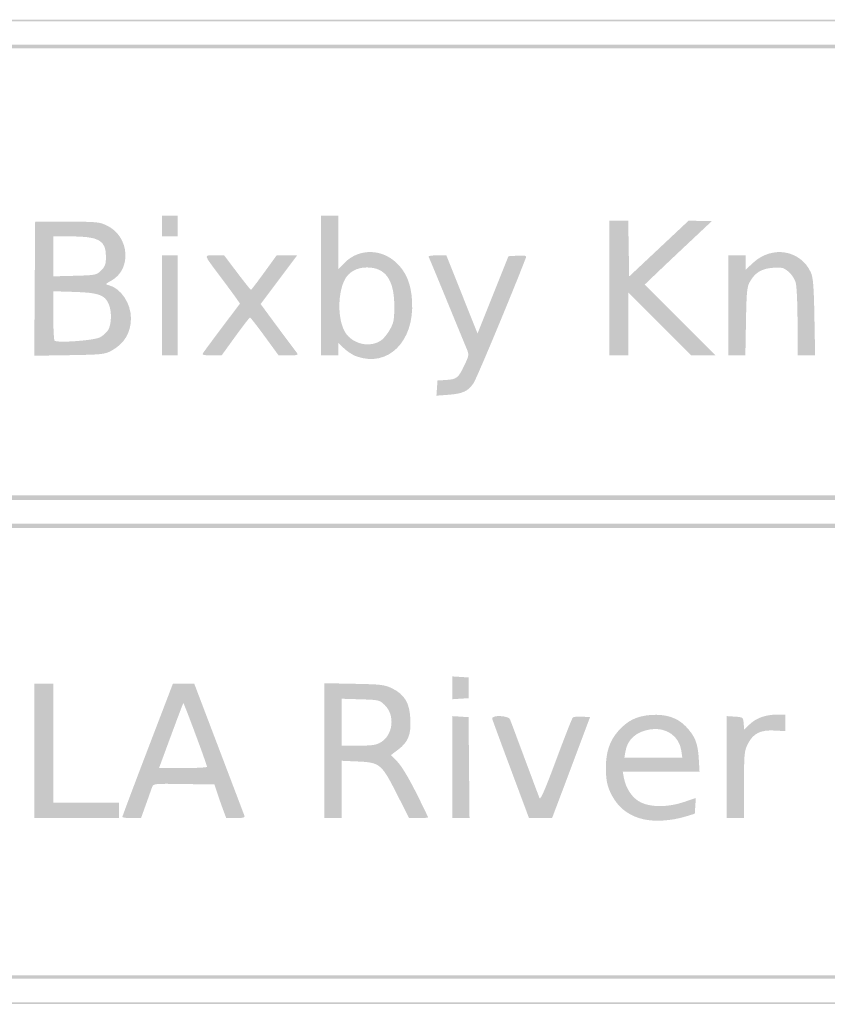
# Model space of a CAD drawing. Header units: inches. Extents: x -0.5 to 0.5, y -0.168 to 0.168.
# Tile 2 of 3: x -0.279 to -0.004, y -0.168 to 0.168. Entities that reach past the tile are written whole.
import ezdxf

# ---------------------------------------------------------------- set-up
doc = ezdxf.new("R2010")
doc.units = ezdxf.units.IN
doc.header["$MEASUREMENT"] = 0

msp = doc.modelspace()

# ---------------------------------------------------------------- hatches: boundary and pattern name
h = msp.add_hatch(color=7)
edge = h.paths.add_edge_path()
edge.add_spline(control_points=[(-0.48559, -0.16701), (-0.49103, -0.16507), (-0.49658, -0.15939), (-0.49878, -0.15352)], knot_values=[0, 0, 0, 0, 1, 1, 1, 1], degree=3, periodic=0)
edge.add_line((-0.49878, -0.15352), (-0.50001, -0.15023))
edge.add_line((-0.50001, -0.15023), (-0.49986, 0.00078))
edge.add_line((-0.49986, 0.00078), (-0.49971, 0.15179))
edge.add_line((-0.49971, 0.15179), (-0.49778, 0.15571))
edge.add_spline(control_points=[(-0.49778, 0.15571), (-0.49561, 0.16011), (-0.49162, 0.1641), (-0.48719, 0.16628)], knot_values=[0, 0, 0, 0, 1, 1, 1, 1], degree=3, periodic=0)
edge.add_line((-0.48719, 0.16628), (-0.48441, 0.16765))
edge.add_line((-0.48441, 0.16765), (0, 0.16765))
edge.add_line((0, 0.16765), (0.48441, 0.16765))
edge.add_line((0.48441, 0.16765), (0.48719, 0.16628))
edge.add_spline(control_points=[(0.48719, 0.16628), (0.49162, 0.1641), (0.49561, 0.16011), (0.49778, 0.15571)], knot_values=[0, 0, 0, 0, 1, 1, 1, 1], degree=3, periodic=0)
edge.add_line((0.49778, 0.15571), (0.49971, 0.15179))
edge.add_line((0.49971, 0.15179), (0.49971, 0))
edge.add_line((0.49971, 0), (0.49971, -0.15179))
edge.add_line((0.49971, -0.15179), (0.49778, -0.15571))
edge.add_spline(control_points=[(0.49778, -0.15571), (0.49561, -0.16011), (0.49162, -0.1641), (0.48719, -0.16628)], knot_values=[0, 0, 0, 0, 1, 1, 1, 1], degree=3, periodic=0)
edge.add_line((0.48719, -0.16628), (0.48441, -0.16765))
edge.add_line((0.48441, -0.16765), (0.00059, -0.16775))
edge.add_spline(control_points=[(0.00059, -0.16775), (-0.41722, -0.16784), (-0.48356, -0.16773), (-0.48559, -0.16701)], knot_values=[0, 0, 0, 0, 1, 1, 1, 1], degree=3, periodic=0)
edge = h.paths.add_edge_path(flags=0)
edge.add_spline(control_points=[(0.48541, -0.1657), (0.49011, -0.1638), (0.49425, -0.15989), (0.4966, -0.15512)], knot_values=[0, 0, 0, 0, 1, 1, 1, 1], degree=3, periodic=0)
edge.add_line((0.4966, -0.15512), (0.49853, -0.1512))
edge.add_line((0.49853, -0.1512), (0.49853, 0))
edge.add_line((0.49853, 0), (0.49853, 0.1512))
edge.add_line((0.49853, 0.1512), (0.4966, 0.15512))
edge.add_spline(control_points=[(0.4966, 0.15512), (0.49425, 0.15989), (0.49011, 0.1638), (0.48541, 0.1657)], knot_values=[0, 0, 0, 0, 1, 1, 1, 1], degree=3, periodic=0)
edge.add_line((0.48541, 0.1657), (0.48206, 0.16706))
edge.add_line((0.48206, 0.16706), (0, 0.16706))
edge.add_line((0, 0.16706), (-0.48206, 0.16706))
edge.add_line((-0.48206, 0.16706), (-0.48541, 0.1657))
edge.add_spline(control_points=[(-0.48541, 0.1657), (-0.48984, 0.16391), (-0.49404, 0.16005), (-0.49652, 0.15548)], knot_values=[0, 0, 0, 0, 1, 1, 1, 1], degree=3, periodic=0)
edge.add_line((-0.49652, 0.15548), (-0.49853, 0.15176))
edge.add_line((-0.49853, 0.15176), (-0.49853, 0))
edge.add_line((-0.49853, 0), (-0.49853, -0.15176))
edge.add_line((-0.49853, -0.15176), (-0.49689, -0.15487))
edge.add_spline(control_points=[(-0.49689, -0.15487), (-0.49374, -0.16086), (-0.48976, -0.16426), (-0.48363, -0.16622), (-0.48042, -0.16725), (-0.46227, -0.16729), (0.00088, -0.16717)], knot_values=[0, 0, 0, 0, 1, 1, 1, 2, 2, 2, 2], degree=3, periodic=0)
edge.add_line((0.00088, -0.16717), (0.48206, -0.16706))
edge.add_line((0.48206, -0.16706), (0.48541, -0.1657))
h = msp.add_hatch(color=7)
edge = h.paths.add_edge_path()
edge.add_spline(control_points=[(-0.49078, 0.00422), (-0.491, 0.00443), (-0.49118, 0.03655), (-0.49118, 0.07559), (-0.49118, 0.15249), (-0.49129, 0.14978), (-0.48801, 0.15408), (-0.48718, 0.15517), (-0.48512, 0.15674), (-0.48343, 0.15759)], knot_values=[0, 0, 0, 0, 1, 1, 1, 2, 2, 2, 3, 3, 3, 3], degree=3, periodic=0)
edge.add_line((-0.48343, 0.15759), (-0.48036, 0.15912))
edge.add_line((-0.48036, 0.15912), (0, 0.15912))
edge.add_line((0, 0.15912), (0.48036, 0.15912))
edge.add_line((0.48036, 0.15912), (0.48347, 0.15757))
edge.add_spline(control_points=[(0.48347, 0.15757), (0.48724, 0.15569), (0.48969, 0.15251), (0.49059, 0.14834), (0.49105, 0.14618), (0.49119, 0.12474), (0.49106, 0.07471)], knot_values=[0, 0, 0, 0, 1, 1, 1, 2, 2, 2, 2], degree=3, periodic=0)
edge.add_line((0.49106, 0.07471), (0.49088, 0.00412))
edge.add_line((0.49088, 0.00412), (0.00025, 0.00397))
edge.add_spline(control_points=[(0.00025, 0.00397), (-0.2696, 0.00389), (-0.49057, 0.004), (-0.49078, 0.00422)], knot_values=[0, 0, 0, 0, 1, 1, 1, 1], degree=3, periodic=0)
edge = h.paths.add_edge_path(flags=0)
edge.add_line((0.48927, 0.07784), (0.48912, 0.15009))
edge.add_line((0.48912, 0.15009), (0.48754, 0.15247))
edge.add_spline(control_points=[(0.48754, 0.15247), (0.48651, 0.15402), (0.48488, 0.15539), (0.48287, 0.1564)], knot_values=[0, 0, 0, 0, 1, 1, 1, 1], degree=3, periodic=0)
edge.add_line((0.48287, 0.1564), (0.47977, 0.15794))
edge.add_line((0.47977, 0.15794), (0, 0.15794))
edge.add_line((0, 0.15794), (-0.47977, 0.15794))
edge.add_line((-0.47977, 0.15794), (-0.48287, 0.1564))
edge.add_spline(control_points=[(-0.48287, 0.1564), (-0.48488, 0.15539), (-0.48651, 0.15402), (-0.48754, 0.15247)], knot_values=[0, 0, 0, 0, 1, 1, 1, 1], degree=3, periodic=0)
edge.add_line((-0.48754, 0.15247), (-0.48912, 0.15009))
edge.add_line((-0.48912, 0.15009), (-0.48927, 0.07784))
edge.add_line((-0.48927, 0.07784), (-0.48943, 0.00559))
edge.add_line((-0.48943, 0.00559), (0, 0.00559))
edge.add_line((0, 0.00559), (0.48943, 0.00559))
edge.add_line((0.48943, 0.00559), (0.48927, 0.07784))
for points in [[(-0.23059, 0.09735), (-0.23059, 0.10088), (-0.22794, 0.10088), (-0.22529, 0.10088), (-0.22529, 0.09735), (-0.22529, 0.09382), (-0.22794, 0.09382), (-0.23059, 0.09382), (-0.23059, 0.09735)], [(-0.23059, 0.07029), (-0.23059, 0.08735), (-0.22794, 0.08735), (-0.22529, 0.08735), (-0.22529, 0.07029), (-0.22529, 0.05324), (-0.22794, 0.05324), (-0.23059, 0.05324), (-0.23059, 0.07029)], [(-0.13176, -0.06), (-0.13176, -0.05611), (-0.12897, -0.05629), (-0.12618, -0.05647), (-0.12618, -0.06), (-0.12618, -0.06353), (-0.12897, -0.06371), (-0.13176, -0.06389), (-0.13176, -0.06)], [(-0.27412, -0.08147), (-0.27412, -0.05853), (-0.27088, -0.05853), (-0.26765, -0.05853), (-0.26765, -0.07882), (-0.26765, -0.09912), (-0.25647, -0.09912), (-0.24529, -0.09912), (-0.24529, -0.10176), (-0.24529, -0.10441), (-0.25971, -0.10441), (-0.27412, -0.10441), (-0.27412, -0.08147)], [(-0.13176, -0.08703), (-0.13176, -0.06964), (-0.12897, -0.06982), (-0.12618, -0.07), (-0.12602, -0.08721), (-0.12586, -0.10441), (-0.12881, -0.10441), (-0.13176, -0.10441), (-0.13176, -0.08703)]]:
    msp.add_hatch(color=7).paths.add_polyline_path(points)
h = msp.add_hatch(color=7)
edge = h.paths.add_edge_path()
edge.add_spline(control_points=[(-0.16434, 0.05292), (-0.16559, 0.05337), (-0.16751, 0.0546), (-0.1686, 0.05566)], knot_values=[0, 0, 0, 0, 1, 1, 1, 1], degree=3, periodic=0)
edge.add_line((-0.1686, 0.05566), (-0.17059, 0.05758))
edge.add_line((-0.17059, 0.05758), (-0.17059, 0.05541))
edge.add_line((-0.17059, 0.05541), (-0.17059, 0.05324))
edge.add_line((-0.17059, 0.05324), (-0.17353, 0.05324))
edge.add_line((-0.17353, 0.05324), (-0.17647, 0.05324))
edge.add_line((-0.17647, 0.05324), (-0.17647, 0.07706))
edge.add_line((-0.17647, 0.07706), (-0.17647, 0.10088))
edge.add_line((-0.17647, 0.10088), (-0.17353, 0.10088))
edge.add_line((-0.17353, 0.10088), (-0.17059, 0.10088))
edge.add_line((-0.17059, 0.10088), (-0.17059, 0.09176))
edge.add_line((-0.17059, 0.09176), (-0.17059, 0.08265))
edge.add_line((-0.17059, 0.08265), (-0.16833, 0.08491))
edge.add_spline(control_points=[(-0.16833, 0.08491), (-0.16358, 0.08966), (-0.15602, 0.08967), (-0.15089, 0.08494), (-0.14746, 0.08178), (-0.14575, 0.07766), (-0.14542, 0.07171), (-0.14466, 0.05799), (-0.15361, 0.0491), (-0.16434, 0.05292)], knot_values=[0, 0, 0, 0, 1, 1, 1, 2, 2, 2, 3, 3, 3, 3], degree=3, periodic=0)
edge = h.paths.add_edge_path(flags=0)
edge.add_spline(control_points=[(-0.15588, 0.05845), (-0.15507, 0.05904), (-0.15375, 0.06068), (-0.15295, 0.06211), (-0.15169, 0.06434), (-0.15148, 0.06545), (-0.15148, 0.07), (-0.15147, 0.07897), (-0.15447, 0.08323), (-0.16081, 0.08323), (-0.16437, 0.08324), (-0.16716, 0.08163), (-0.1685, 0.0788), (-0.17088, 0.07379), (-0.17073, 0.06521), (-0.16819, 0.0611), (-0.16568, 0.05704), (-0.15963, 0.05573), (-0.15588, 0.05845)], knot_values=[0, 0, 0, 0, 1, 1, 1, 2, 2, 2, 3, 3, 3, 4, 4, 4, 5, 5, 5, 6, 6, 6, 6], degree=3, periodic=0)
h = msp.add_hatch(color=7)
edge = h.paths.add_edge_path()
edge.add_line((-0.27398, 0.07599), (-0.27382, 0.09882))
edge.add_line((-0.27382, 0.09882), (-0.26294, 0.09882))
edge.add_spline(control_points=[(-0.26294, 0.09882), (-0.25268, 0.09882), (-0.2519, 0.09874), (-0.24923, 0.09743), (-0.24169, 0.09372), (-0.24087, 0.08262), (-0.24784, 0.07876), (-0.25006, 0.07753), (-0.25007, 0.0775), (-0.24863, 0.07714), (-0.24465, 0.07614), (-0.24121, 0.07099), (-0.24119, 0.06601), (-0.24117, 0.06101), (-0.24345, 0.05721), (-0.24794, 0.0548), (-0.25009, 0.05364), (-0.25134, 0.05351), (-0.26221, 0.05334)], knot_values=[0, 0, 0, 0, 1, 1, 1, 2, 2, 2, 3, 3, 3, 4, 4, 4, 5, 5, 5, 6, 6, 6, 6], degree=3, periodic=0)
edge.add_line((-0.26221, 0.05334), (-0.27413, 0.05315))
edge.add_line((-0.27413, 0.05315), (-0.27398, 0.07599))
edge = h.paths.add_edge_path(flags=0)
edge.add_spline(control_points=[(-0.25184, 0.05937), (-0.25083, 0.05989), (-0.24956, 0.061), (-0.24902, 0.06183), (-0.24779, 0.0637), (-0.24766, 0.06817), (-0.24876, 0.07076), (-0.25007, 0.07387), (-0.25223, 0.07464), (-0.26044, 0.07489)], knot_values=[0, 0, 0, 0, 1, 1, 1, 2, 2, 2, 3, 3, 3, 3], degree=3, periodic=0)
edge.add_line((-0.26044, 0.07489), (-0.26765, 0.07512))
edge.add_line((-0.26765, 0.07512), (-0.26765, 0.06692))
edge.add_spline(control_points=[(-0.26765, 0.06692), (-0.26765, 0.06241), (-0.26745, 0.05852), (-0.26721, 0.05826), (-0.26642, 0.05744), (-0.25383, 0.05834), (-0.25184, 0.05937)], knot_values=[0, 0, 0, 0, 1, 1, 1, 2, 2, 2, 2], degree=3, periodic=0)
edge = h.paths.add_edge_path(flags=0)
edge.add_spline(control_points=[(-0.25134, 0.08222), (-0.24996, 0.0836), (-0.24971, 0.08434), (-0.24971, 0.08701), (-0.24971, 0.09248), (-0.25211, 0.09381), (-0.26191, 0.09382)], knot_values=[0, 0, 0, 0, 1, 1, 1, 2, 2, 2, 2], degree=3, periodic=0)
edge.add_line((-0.26191, 0.09382), (-0.26765, 0.09382))
edge.add_line((-0.26765, 0.09382), (-0.26765, 0.08701))
edge.add_line((-0.26765, 0.08701), (-0.26765, 0.0802))
edge.add_line((-0.26765, 0.0802), (-0.26031, 0.08039))
edge.add_spline(control_points=[(-0.26031, 0.08039), (-0.25318, 0.08058), (-0.25292, 0.08064), (-0.25134, 0.08222)], knot_values=[0, 0, 0, 0, 1, 1, 1, 1], degree=3, periodic=0)
h = msp.add_hatch(color=7)
edge = h.paths.add_edge_path()
edge.add_line((-0.07824, 0.07618), (-0.07824, 0.09912))
edge.add_line((-0.07824, 0.09912), (-0.07501, 0.09912))
edge.add_line((-0.07501, 0.09912), (-0.07179, 0.09912))
edge.add_line((-0.07179, 0.09912), (-0.07163, 0.08964))
edge.add_line((-0.07163, 0.08964), (-0.07147, 0.08016))
edge.add_line((-0.07147, 0.08016), (-0.06137, 0.08964))
edge.add_line((-0.06137, 0.08964), (-0.05128, 0.09912))
edge.add_line((-0.05128, 0.09912), (-0.04726, 0.09911))
edge.add_line((-0.04726, 0.09911), (-0.04324, 0.09909))
edge.add_line((-0.04324, 0.09909), (-0.05088, 0.09191))
edge.add_spline(control_points=[(-0.05088, 0.09191), (-0.05509, 0.08796), (-0.06025, 0.08308), (-0.06235, 0.08106)], knot_values=[0, 0, 0, 0, 1, 1, 1, 1], degree=3, periodic=0)
edge.add_line((-0.06235, 0.08106), (-0.06618, 0.07739))
edge.add_line((-0.06618, 0.07739), (-0.05412, 0.06531))
edge.add_line((-0.05412, 0.06531), (-0.04207, 0.05324))
edge.add_line((-0.04207, 0.05324), (-0.04618, 0.05324))
edge.add_line((-0.04618, 0.05324), (-0.05028, 0.05324))
edge.add_line((-0.05028, 0.05324), (-0.06102, 0.06396))
edge.add_line((-0.06102, 0.06396), (-0.07176, 0.07469))
edge.add_line((-0.07176, 0.07469), (-0.07176, 0.06396))
edge.add_line((-0.07176, 0.06396), (-0.07176, 0.05324))
edge.add_line((-0.07176, 0.05324), (-0.075, 0.05324))
edge.add_line((-0.075, 0.05324), (-0.07824, 0.05324))
edge.add_line((-0.07824, 0.05324), (-0.07824, 0.07618))
h = msp.add_hatch(color=7)
edge = h.paths.add_edge_path()
edge.add_line((-0.03765, 0.07029), (-0.03765, 0.08735))
edge.add_line((-0.03765, 0.08735), (-0.03471, 0.08735))
edge.add_line((-0.03471, 0.08735), (-0.03176, 0.08735))
edge.add_line((-0.03176, 0.08735), (-0.03176, 0.08493))
edge.add_line((-0.03176, 0.08493), (-0.03176, 0.0825))
edge.add_line((-0.03176, 0.0825), (-0.02918, 0.08488))
edge.add_spline(control_points=[(-0.02918, 0.08488), (-0.02273, 0.09082), (-0.01303, 0.08916), (-0.00957, 0.08151), (-0.00881, 0.07984), (-0.00856, 0.07673), (-0.00837, 0.06632)], knot_values=[0, 0, 0, 0, 1, 1, 1, 2, 2, 2, 2], degree=3, periodic=0)
edge.add_line((-0.00837, 0.06632), (-0.00812, 0.05324))
edge.add_line((-0.00812, 0.05324), (-0.01112, 0.05324))
edge.add_line((-0.01112, 0.05324), (-0.01412, 0.05324))
edge.add_line((-0.01412, 0.05324), (-0.01412, 0.06456))
edge.add_spline(control_points=[(-0.01412, 0.06456), (-0.01412, 0.07079), (-0.0144, 0.07686), (-0.01473, 0.07805), (-0.01506, 0.07924), (-0.01617, 0.08093), (-0.01719, 0.08179), (-0.01885, 0.08318), (-0.01944, 0.08333), (-0.02248, 0.08311), (-0.02635, 0.08283), (-0.02846, 0.08157), (-0.03029, 0.07847), (-0.03134, 0.07669), (-0.03149, 0.07519), (-0.03168, 0.06485)], knot_values=[0, 0, 0, 0, 1, 1, 1, 2, 2, 2, 3, 3, 3, 4, 4, 4, 5, 5, 5, 5], degree=3, periodic=0)
edge.add_line((-0.03168, 0.06485), (-0.03189, 0.05324))
edge.add_line((-0.03189, 0.05324), (-0.03477, 0.05324))
edge.add_line((-0.03477, 0.05324), (-0.03765, 0.05324))
edge.add_line((-0.03765, 0.05324), (-0.03765, 0.07029))
h = msp.add_hatch(color=7)
edge = h.paths.add_edge_path()
edge.add_spline(control_points=[(-0.21669, 0.05397), (-0.21645, 0.05437), (-0.21351, 0.05835), (-0.21015, 0.06281)], knot_values=[0, 0, 0, 0, 1, 1, 1, 1], degree=3, periodic=0)
edge.add_line((-0.21015, 0.06281), (-0.20406, 0.07092))
edge.add_line((-0.20406, 0.07092), (-0.20538, 0.07281))
edge.add_spline(control_points=[(-0.20538, 0.07281), (-0.20611, 0.07385), (-0.20859, 0.07722), (-0.21089, 0.08029), (-0.21663, 0.08796), (-0.21648, 0.08735), (-0.2127, 0.08735)], knot_values=[0, 0, 0, 0, 1, 1, 1, 2, 2, 2, 2], degree=3, periodic=0)
edge.add_line((-0.2127, 0.08735), (-0.20945, 0.08735))
edge.add_line((-0.20945, 0.08735), (-0.205, 0.08147))
edge.add_spline(control_points=[(-0.205, 0.08147), (-0.20255, 0.07824), (-0.20044, 0.07559), (-0.20032, 0.07559), (-0.20019, 0.07559), (-0.19817, 0.07824), (-0.19582, 0.08147)], knot_values=[0, 0, 0, 0, 1, 1, 1, 2, 2, 2, 2], degree=3, periodic=0)
edge.add_line((-0.19582, 0.08147), (-0.19156, 0.08735))
edge.add_line((-0.19156, 0.08735), (-0.18806, 0.08735))
edge.add_line((-0.18806, 0.08735), (-0.18457, 0.08735))
edge.add_line((-0.18457, 0.08735), (-0.186, 0.08544))
edge.add_spline(control_points=[(-0.186, 0.08544), (-0.18679, 0.08439), (-0.18959, 0.08066), (-0.19223, 0.07715)], knot_values=[0, 0, 0, 0, 1, 1, 1, 1], degree=3, periodic=0)
edge.add_line((-0.19223, 0.07715), (-0.19701, 0.07077))
edge.add_line((-0.19701, 0.07077), (-0.19457, 0.06744))
edge.add_spline(control_points=[(-0.19457, 0.06744), (-0.19232, 0.06436), (-0.18584, 0.05566), (-0.18454, 0.05397), (-0.1841, 0.0534), (-0.18476, 0.05324), (-0.18743, 0.05324)], knot_values=[0, 0, 0, 0, 1, 1, 1, 2, 2, 2, 2], degree=3, periodic=0)
edge.add_line((-0.18743, 0.05324), (-0.19088, 0.05324))
edge.add_line((-0.19088, 0.05324), (-0.19559, 0.0597))
edge.add_spline(control_points=[(-0.19559, 0.0597), (-0.19818, 0.06325), (-0.20045, 0.06616), (-0.20063, 0.06616), (-0.20082, 0.06617), (-0.20307, 0.06327), (-0.20563, 0.05973)], knot_values=[0, 0, 0, 0, 1, 1, 1, 2, 2, 2, 2], degree=3, periodic=0)
edge.add_line((-0.20563, 0.05973), (-0.21029, 0.05328))
edge.add_line((-0.21029, 0.05328), (-0.21371, 0.05326))
edge.add_spline(control_points=[(-0.21371, 0.05326), (-0.21629, 0.05324), (-0.21702, 0.05342), (-0.21669, 0.05397)], knot_values=[0, 0, 0, 0, 1, 1, 1, 1], degree=3, periodic=0)
h = msp.add_hatch(color=7)
edge = h.paths.add_edge_path()
edge.add_line((-0.13695, 0.04212), (-0.13676, 0.04471))
edge.add_line((-0.13676, 0.04471), (-0.13384, 0.04489))
edge.add_spline(control_points=[(-0.13384, 0.04489), (-0.13023, 0.04512), (-0.12964, 0.04559), (-0.12758, 0.04994), (-0.12601, 0.05326), (-0.12598, 0.05351), (-0.12683, 0.05553), (-0.12732, 0.05669), (-0.13038, 0.06413), (-0.13363, 0.07206), (-0.13689, 0.07999), (-0.13966, 0.08667), (-0.13981, 0.08691), (-0.13995, 0.08715), (-0.13865, 0.08735), (-0.13691, 0.08735)], knot_values=[0, 0, 0, 0, 1, 1, 1, 2, 2, 2, 3, 3, 3, 4, 4, 4, 5, 5, 5, 5], degree=3, periodic=0)
edge.add_line((-0.13691, 0.08735), (-0.13375, 0.08735))
edge.add_line((-0.13375, 0.08735), (-0.12844, 0.07404))
edge.add_line((-0.12844, 0.07404), (-0.12313, 0.06073))
edge.add_line((-0.12313, 0.06073), (-0.11786, 0.07389))
edge.add_line((-0.11786, 0.07389), (-0.11259, 0.08706))
edge.add_line((-0.11259, 0.08706), (-0.10945, 0.08724))
edge.add_spline(control_points=[(-0.10945, 0.08724), (-0.10691, 0.08739), (-0.10638, 0.08726), (-0.10665, 0.08656), (-0.11125, 0.07456), (-0.12338, 0.04549), (-0.12446, 0.04386), (-0.12631, 0.04105), (-0.12811, 0.04022), (-0.13313, 0.03984)], knot_values=[0, 0, 0, 0, 1, 1, 1, 2, 2, 2, 3, 3, 3, 3], degree=3, periodic=0)
edge.add_line((-0.13313, 0.03984), (-0.13713, 0.03954))
edge.add_line((-0.13713, 0.03954), (-0.13695, 0.04212))
h = msp.add_hatch(color=7)
edge = h.paths.add_edge_path()
edge.add_spline(control_points=[(-0.48347, -0.15757), (-0.48724, -0.15569), (-0.48969, -0.15251), (-0.49059, -0.14834), (-0.49105, -0.14618), (-0.49119, -0.12474), (-0.49106, -0.07471)], knot_values=[0, 0, 0, 0, 1, 1, 1, 2, 2, 2, 2], degree=3, periodic=0)
edge.add_line((-0.49106, -0.07471), (-0.49088, -0.00412))
edge.add_line((-0.49088, -0.00412), (0, -0.00412))
edge.add_line((0, -0.00412), (0.49088, -0.00412))
edge.add_line((0.49088, -0.00412), (0.49106, -0.07471))
edge.add_spline(control_points=[(0.49106, -0.07471), (0.49118, -0.12414), (0.49105, -0.14619), (0.4906, -0.1483), (0.48972, -0.15238), (0.48711, -0.15575), (0.48339, -0.1576)], knot_values=[0, 0, 0, 0, 1, 1, 1, 2, 2, 2, 2], degree=3, periodic=0)
edge.add_line((0.48339, -0.1576), (0.48036, -0.15912))
edge.add_line((0.48036, -0.15912), (0, -0.15912))
edge.add_line((0, -0.15912), (-0.48036, -0.15912))
edge.add_line((-0.48036, -0.15912), (-0.48347, -0.15757))
edge = h.paths.add_edge_path(flags=0)
edge.add_spline(control_points=[(0.48287, -0.1564), (0.48488, -0.15539), (0.48651, -0.15402), (0.48754, -0.15247)], knot_values=[0, 0, 0, 0, 1, 1, 1, 1], degree=3, periodic=0)
edge.add_line((0.48754, -0.15247), (0.48912, -0.15009))
edge.add_line((0.48912, -0.15009), (0.48927, -0.07784))
edge.add_line((0.48927, -0.07784), (0.48943, -0.00559))
edge.add_line((0.48943, -0.00559), (0, -0.00559))
edge.add_line((0, -0.00559), (-0.48943, -0.00559))
edge.add_line((-0.48943, -0.00559), (-0.48927, -0.07784))
edge.add_line((-0.48927, -0.07784), (-0.48912, -0.15009))
edge.add_line((-0.48912, -0.15009), (-0.48754, -0.15247))
edge.add_spline(control_points=[(-0.48754, -0.15247), (-0.48651, -0.15402), (-0.48488, -0.15539), (-0.48287, -0.1564)], knot_values=[0, 0, 0, 0, 1, 1, 1, 1], degree=3, periodic=0)
edge.add_line((-0.48287, -0.1564), (-0.47977, -0.15794))
edge.add_line((-0.47977, -0.15794), (0, -0.15794))
edge.add_line((0, -0.15794), (0.47977, -0.15794))
edge.add_line((0.47977, -0.15794), (0.48287, -0.1564))
h = msp.add_hatch(color=7)
edge = h.paths.add_edge_path()
edge.add_spline(control_points=[(-0.24412, -0.10399), (-0.24412, -0.10376), (-0.24024, -0.09344), (-0.2355, -0.08105)], knot_values=[0, 0, 0, 0, 1, 1, 1, 1], degree=3, periodic=0)
edge.add_line((-0.2355, -0.08105), (-0.22688, -0.05853))
edge.add_line((-0.22688, -0.05853), (-0.22326, -0.05853))
edge.add_line((-0.22326, -0.05853), (-0.21965, -0.05853))
edge.add_line((-0.21965, -0.05853), (-0.21121, -0.08074))
edge.add_spline(control_points=[(-0.21121, -0.08074), (-0.20657, -0.09295), (-0.20265, -0.10327), (-0.2025, -0.10368), (-0.2023, -0.10421), (-0.20312, -0.10441), (-0.20548, -0.10441)], knot_values=[0, 0, 0, 0, 1, 1, 1, 2, 2, 2, 2], degree=3, periodic=0)
edge.add_line((-0.20548, -0.10441), (-0.20873, -0.10441))
edge.add_line((-0.20873, -0.10441), (-0.20966, -0.10191))
edge.add_spline(control_points=[(-0.20966, -0.10191), (-0.21018, -0.10054), (-0.21108, -0.09796), (-0.21168, -0.09618)], knot_values=[0, 0, 0, 0, 1, 1, 1, 1], degree=3, periodic=0)
edge.add_line((-0.21168, -0.09618), (-0.21276, -0.09294))
edge.add_line((-0.21276, -0.09294), (-0.22315, -0.09278))
edge.add_spline(control_points=[(-0.22315, -0.09278), (-0.2335, -0.09262), (-0.23355, -0.09263), (-0.23403, -0.09396), (-0.23429, -0.09469), (-0.23524, -0.09735), (-0.23613, -0.09985)], knot_values=[0, 0, 0, 0, 1, 1, 1, 2, 2, 2, 2], degree=3, periodic=0)
edge.add_line((-0.23613, -0.09985), (-0.23777, -0.10441))
edge.add_line((-0.23777, -0.10441), (-0.24094, -0.10441))
edge.add_spline(control_points=[(-0.24094, -0.10441), (-0.24269, -0.10441), (-0.24412, -0.10422), (-0.24412, -0.10399)], knot_values=[0, 0, 0, 0, 1, 1, 1, 1], degree=3, periodic=0)
edge = h.paths.add_edge_path(flags=0)
edge.add_spline(control_points=[(-0.21529, -0.08691), (-0.21527, -0.08623), (-0.22316, -0.06502), (-0.22335, -0.06521), (-0.22345, -0.06531), (-0.22535, -0.07033), (-0.22758, -0.07637)], knot_values=[0, 0, 0, 0, 1, 1, 1, 2, 2, 2, 2], degree=3, periodic=0)
edge.add_line((-0.22758, -0.07637), (-0.23163, -0.08735))
edge.add_line((-0.23163, -0.08735), (-0.22346, -0.08735))
edge.add_spline(control_points=[(-0.22346, -0.08735), (-0.21897, -0.08735), (-0.21529, -0.08715), (-0.21529, -0.08691)], knot_values=[0, 0, 0, 0, 1, 1, 1, 1], degree=3, periodic=0)
h = msp.add_hatch(color=7)
edge = h.paths.add_edge_path()
edge.add_line((-0.17529, -0.08142), (-0.17529, -0.05843))
edge.add_line((-0.17529, -0.05843), (-0.16515, -0.05863))
edge.add_spline(control_points=[(-0.16515, -0.05863), (-0.15588, -0.05881), (-0.15475, -0.05894), (-0.15217, -0.06022), (-0.14792, -0.06231), (-0.14622, -0.06524), (-0.146, -0.07084), (-0.14579, -0.07616), (-0.14675, -0.07848), (-0.15029, -0.08116)], knot_values=[0, 0, 0, 0, 1, 1, 1, 2, 2, 2, 3, 3, 3, 3], degree=3, periodic=0)
edge.add_line((-0.15029, -0.08116), (-0.15265, -0.08294))
edge.add_line((-0.15265, -0.08294), (-0.15045, -0.08514))
edge.add_spline(control_points=[(-0.15045, -0.08514), (-0.14912, -0.08647), (-0.14663, -0.09058), (-0.14413, -0.09557), (-0.14186, -0.1001), (-0.14, -0.10394), (-0.14, -0.10411), (-0.14, -0.10428), (-0.14145, -0.10441), (-0.14322, -0.10441)], knot_values=[0, 0, 0, 0, 1, 1, 1, 2, 2, 2, 3, 3, 3, 3], degree=3, periodic=0)
edge.add_line((-0.14322, -0.10441), (-0.14643, -0.10441))
edge.add_line((-0.14643, -0.10441), (-0.1506, -0.09619))
edge.add_spline(control_points=[(-0.1506, -0.09619), (-0.15583, -0.08589), (-0.15638, -0.08543), (-0.16394, -0.0851)], knot_values=[0, 0, 0, 0, 1, 1, 1, 1], degree=3, periodic=0)
edge.add_line((-0.16394, -0.0851), (-0.16941, -0.08486))
edge.add_line((-0.16941, -0.08486), (-0.16941, -0.09464))
edge.add_line((-0.16941, -0.09464), (-0.16941, -0.10441))
edge.add_line((-0.16941, -0.10441), (-0.17235, -0.10441))
edge.add_line((-0.17235, -0.10441), (-0.17529, -0.10441))
edge.add_line((-0.17529, -0.10441), (-0.17529, -0.08142))
edge = h.paths.add_edge_path(flags=0)
edge.add_spline(control_points=[(-0.15599, -0.07851), (-0.15189, -0.07601), (-0.15118, -0.06943), (-0.15465, -0.06596), (-0.15646, -0.06415), (-0.15661, -0.06411), (-0.16295, -0.06392)], knot_values=[0, 0, 0, 0, 1, 1, 1, 2, 2, 2, 2], degree=3, periodic=0)
edge.add_line((-0.16295, -0.06392), (-0.16941, -0.06372))
edge.add_line((-0.16941, -0.06372), (-0.16941, -0.07171))
edge.add_line((-0.16941, -0.07171), (-0.16941, -0.07971))
edge.add_line((-0.16941, -0.07971), (-0.16368, -0.0797))
edge.add_spline(control_points=[(-0.16368, -0.0797), (-0.15896, -0.0797), (-0.15759, -0.07949), (-0.15599, -0.07851)], knot_values=[0, 0, 0, 0, 1, 1, 1, 1], degree=3, periodic=0)
h = msp.add_hatch(color=7)
edge = h.paths.add_edge_path()
edge.add_spline(control_points=[(-0.11176, -0.08785), (-0.11516, -0.07876), (-0.11803, -0.07095), (-0.11813, -0.07051), (-0.11844, -0.06919), (-0.1126, -0.06941), (-0.11207, -0.07074), (-0.11184, -0.0713), (-0.10959, -0.07732), (-0.10706, -0.08412), (-0.10453, -0.09091), (-0.10226, -0.09697), (-0.10202, -0.09757), (-0.10171, -0.09837), (-0.10013, -0.09476), (-0.09638, -0.08466), (-0.09352, -0.07696), (-0.09095, -0.07042), (-0.09067, -0.07014), (-0.09039, -0.06986), (-0.08896, -0.06972), (-0.08749, -0.06982)], knot_values=[0, 0, 0, 0, 1, 1, 1, 2, 2, 2, 3, 3, 3, 4, 4, 4, 5, 5, 5, 6, 6, 6, 7, 7, 7, 7], degree=3, periodic=0)
edge.add_line((-0.08749, -0.06982), (-0.08481, -0.07))
edge.add_line((-0.08481, -0.07), (-0.08977, -0.08324))
edge.add_spline(control_points=[(-0.08977, -0.08324), (-0.0925, -0.09051), (-0.09541, -0.09826), (-0.09624, -0.10044)], knot_values=[0, 0, 0, 0, 1, 1, 1, 1], degree=3, periodic=0)
edge.add_line((-0.09624, -0.10044), (-0.09775, -0.10441))
edge.add_line((-0.09775, -0.10441), (-0.10167, -0.1044))
edge.add_line((-0.10167, -0.1044), (-0.10559, -0.1044))
edge.add_line((-0.10559, -0.1044), (-0.11176, -0.08785))
h = msp.add_hatch(color=7)
edge = h.paths.add_edge_path()
edge.add_spline(control_points=[(-0.06656, -0.1048), (-0.07088, -0.10384), (-0.07434, -0.1015), (-0.07651, -0.09808), (-0.07874, -0.09456), (-0.0794, -0.0921), (-0.07941, -0.08731), (-0.07941, -0.08194), (-0.07812, -0.07805), (-0.07523, -0.07477), (-0.07204, -0.07115), (-0.0689, -0.0696), (-0.06405, -0.06925), (-0.05897, -0.06889), (-0.05504, -0.07016), (-0.05223, -0.0731), (-0.04908, -0.07639), (-0.04807, -0.07884), (-0.04777, -0.08397)], knot_values=[0, 0, 0, 0, 1, 1, 1, 2, 2, 2, 3, 3, 3, 4, 4, 4, 5, 5, 5, 6, 6, 6, 6], degree=3, periodic=0)
edge.add_line((-0.04777, -0.08397), (-0.0475, -0.08853))
edge.add_line((-0.0475, -0.08853), (-0.06058, -0.08853))
edge.add_line((-0.06058, -0.08853), (-0.07366, -0.08853))
edge.add_line((-0.07366, -0.08853), (-0.07326, -0.09074))
edge.add_spline(control_points=[(-0.07326, -0.09074), (-0.07259, -0.0944), (-0.0703, -0.09769), (-0.06747, -0.09906), (-0.06394, -0.10077), (-0.05806, -0.10071), (-0.05277, -0.0989)], knot_values=[0, 0, 0, 0, 1, 1, 1, 2, 2, 2, 2], degree=3, periodic=0)
edge.add_line((-0.05277, -0.0989), (-0.04877, -0.09754))
edge.add_line((-0.04877, -0.09754), (-0.04894, -0.10022))
edge.add_line((-0.04894, -0.10022), (-0.04912, -0.1029))
edge.add_line((-0.04912, -0.1029), (-0.05238, -0.10389))
edge.add_spline(control_points=[(-0.05238, -0.10389), (-0.05706, -0.10531), (-0.06267, -0.10567), (-0.06656, -0.1048)], knot_values=[0, 0, 0, 0, 1, 1, 1, 1], degree=3, periodic=0)
edge = h.paths.add_edge_path(flags=0)
edge.add_spline(control_points=[(-0.05369, -0.0815), (-0.05435, -0.07653), (-0.05885, -0.07334), (-0.06409, -0.07413), (-0.06906, -0.07487), (-0.07207, -0.07753), (-0.07276, -0.08176)], knot_values=[0, 0, 0, 0, 1, 1, 1, 2, 2, 2, 2], degree=3, periodic=0)
edge.add_line((-0.07276, -0.08176), (-0.0731, -0.08382))
edge.add_line((-0.0731, -0.08382), (-0.06323, -0.08382))
edge.add_line((-0.06323, -0.08382), (-0.05337, -0.08382))
edge.add_line((-0.05337, -0.08382), (-0.05369, -0.0815))
h = msp.add_hatch(color=7)
edge = h.paths.add_edge_path()
edge.add_line((-0.03824, -0.08703), (-0.03824, -0.06964))
edge.add_line((-0.03824, -0.06964), (-0.03544, -0.06982))
edge.add_spline(control_points=[(-0.03544, -0.06982), (-0.0327, -0.07), (-0.03264, -0.07004), (-0.03247, -0.0721)], knot_values=[0, 0, 0, 0, 1, 1, 1, 1], degree=3, periodic=0)
edge.add_line((-0.03247, -0.0721), (-0.03229, -0.0742))
edge.add_line((-0.03229, -0.0742), (-0.03035, -0.07237))
edge.add_spline(control_points=[(-0.03035, -0.07237), (-0.0281, -0.07024), (-0.02484, -0.06912), (-0.02096, -0.06912)], knot_values=[0, 0, 0, 0, 1, 1, 1, 1], degree=3, periodic=0)
edge.add_line((-0.02096, -0.06912), (-0.01824, -0.06912))
edge.add_line((-0.01824, -0.06912), (-0.01824, -0.07194))
edge.add_line((-0.01824, -0.07194), (-0.01824, -0.07476))
edge.add_line((-0.01824, -0.07476), (-0.02191, -0.07455))
edge.add_spline(control_points=[(-0.02191, -0.07455), (-0.02674, -0.07428), (-0.02923, -0.07552), (-0.03103, -0.0791), (-0.03227, -0.08155), (-0.03235, -0.08247), (-0.03235, -0.09307)], knot_values=[0, 0, 0, 0, 1, 1, 1, 2, 2, 2, 2], degree=3, periodic=0)
edge.add_line((-0.03235, -0.09307), (-0.03235, -0.10441))
edge.add_line((-0.03235, -0.10441), (-0.03529, -0.10441))
edge.add_line((-0.03529, -0.10441), (-0.03824, -0.10441))
edge.add_line((-0.03824, -0.10441), (-0.03824, -0.08703))

doc.saveas('drawing.dxf')
